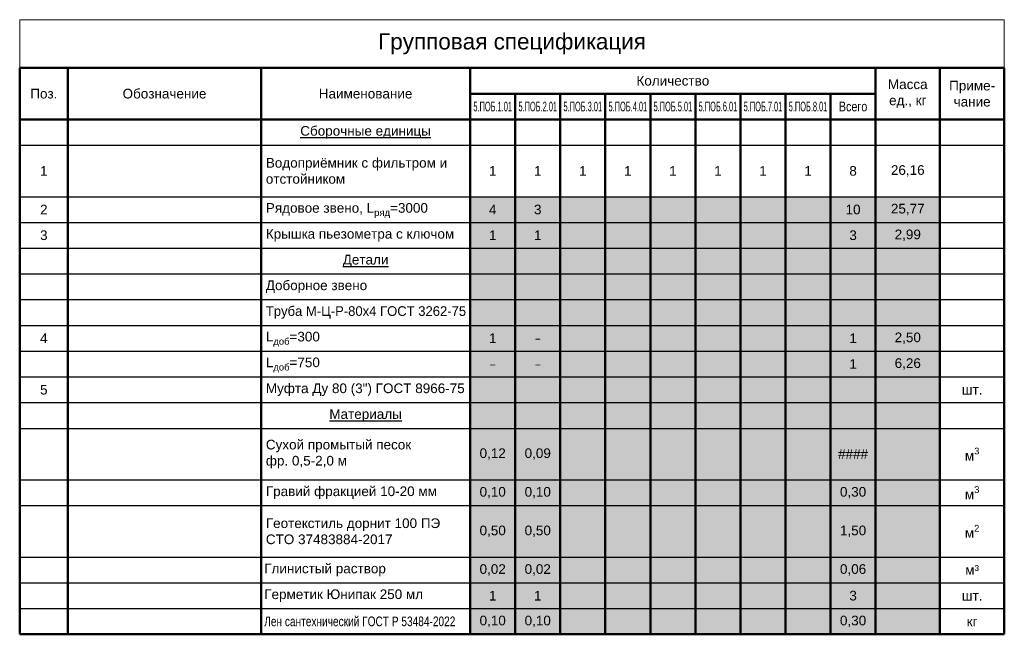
# Model space of a CAD drawing. Header units: millimetres. Extents: x 15422 to 23145, y 7709 to 14779.
# Tile 12 of 12: x 22839 to 23145, y 14386 to 14577. Entities that reach past the tile are written whole.
import ezdxf

# ---------------------------------------------------------------- set-up
doc = ezdxf.new("R2010")
doc.units = ezdxf.units.MM
doc.layers.add('Таблицы', color=7, linetype='Continuous', lineweight=25)
doc.styles.add('ГТО-2', font='arial.ttf')

# ---------------------------------------------------------------- blocks, each defined once
blk = doc.blocks.new('*T102')
at = {"layer": 'Defpoints', "color": 8, "linetype": 'ByBlock', "lineweight": 0, "transparency": 16777216}
for p, q in [((0, 0), (306, 0)), ((0, 0), (0, -15)), ((306, 0), (306, -15))]:
    blk.add_line(p, q, dxfattribs=at)
at = {"layer": 'Таблицы', "color": 0, "linetype": 'ByBlock', "lineweight": 50, "transparency": 16777216}
for p, q in [((0, -15), (306, -15)), ((0, -15), (0, -191)), ((15, -15), (15, -191)), ((75, -15), (75, -191)), ((140, -15), (140, -191)), ((266, -15), (266, -191)), ((286, -15), (286, -191)), ((306, -15), (306, -191)), ((140, -23), (266, -23)), ((154, -23), (154, -191)), ((168, -23), (168, -191)), ((182, -23), (182, -191)), ((196, -23), (196, -191)), ((210, -23), (210, -191)), ((224, -23), (224, -191)), ((238, -23), (238, -191)), ((252, -23), (252, -191)), ((0, -31), (306, -31)), ((0, -191), (306, -191))]:
    blk.add_line(p, q, dxfattribs=at)
at = {"layer": 'Таблицы', "color": 0, "linetype": 'ByBlock', "lineweight": -2, "transparency": 16777216}
for p, q in [((0, -39), (306, -39)), ((0, -55), (306, -55)), ((0, -63), (306, -63)), ((0, -71), (306, -71)), ((0, -79), (306, -79)), ((0, -87), (306, -87)), ((0, -95), (306, -95)), ((0, -103), (306, -103)), ((0, -111), (306, -111)), ((0, -119), (306, -119)), ((0, -127), (306, -127)), ((252, -143), (266, -143)), ((75, -151), (266, -151)), ((286, -151), (306, -151)), ((75, -167), (266, -167)), ((286, -167), (306, -167)), ((252, -175), (266, -175)), ((252, -183), (266, -183))]:
    blk.add_line(p, q, dxfattribs=at)
at = {"layer": 'Таблицы', "color": 0, "linetype": 'ByBlock', "lineweight": 25, "transparency": 16777216}
for p, q in [((0, -143), (252, -143)), ((266, -143), (306, -143)), ((0, -151), (75, -151)), ((266, -151), (286, -151)), ((0, -167), (75, -167)), ((266, -167), (286, -167)), ((0, -175), (252, -175)), ((266, -175), (306, -175)), ((0, -183), (252, -183)), ((266, -183), (306, -183))]:
    blk.add_line(p, q, dxfattribs=at)
at = {"layer": 'Таблицы', "color": 9, "true_color": 0xc7c8ca, "transparency": 16777216}
for points in [[(140, -55), (140, -63), (154, -55), (154, -63)], [(154, -55), (154, -63), (168, -55), (168, -63)], [(168, -55), (168, -63), (182, -55), (182, -63)], [(182, -55), (182, -63), (196, -55), (196, -63)], [(196, -55), (196, -63), (210, -55), (210, -63)], [(210, -55), (210, -63), (224, -55), (224, -63)], [(224, -55), (224, -63), (238, -55), (238, -63)], [(238, -55), (238, -63), (252, -55), (252, -63)], [(252, -55), (252, -63), (266, -55), (266, -63)], [(266, -55), (266, -63), (286, -55), (286, -63)], [(140, -63), (140, -71), (154, -63), (154, -71)], [(154, -63), (154, -71), (168, -63), (168, -71)], [(168, -63), (168, -71), (182, -63), (182, -71)], [(182, -63), (182, -71), (196, -63), (196, -71)], [(196, -63), (196, -71), (210, -63), (210, -71)], [(210, -63), (210, -71), (224, -63), (224, -71)], [(224, -63), (224, -71), (238, -63), (238, -71)], [(238, -63), (238, -71), (252, -63), (252, -71)], [(252, -63), (252, -71), (266, -63), (266, -71)], [(266, -63), (266, -71), (286, -63), (286, -71)], [(140, -71), (140, -79), (154, -71), (154, -79)], [(154, -71), (154, -79), (168, -71), (168, -79)], [(168, -71), (168, -79), (182, -71), (182, -79)], [(182, -71), (182, -79), (196, -71), (196, -79)], [(196, -71), (196, -79), (210, -71), (210, -79)], [(210, -71), (210, -79), (224, -71), (224, -79)], [(224, -71), (224, -79), (238, -71), (238, -79)], [(238, -71), (238, -79), (252, -71), (252, -79)], [(252, -71), (252, -79), (266, -71), (266, -79)], [(266, -71), (266, -79), (286, -71), (286, -79)], [(140, -79), (140, -87), (154, -79), (154, -87)], [(154, -79), (154, -87), (168, -79), (168, -87)], [(168, -79), (168, -87), (182, -79), (182, -87)], [(182, -79), (182, -87), (196, -79), (196, -87)], [(196, -79), (196, -87), (210, -79), (210, -87)], [(210, -79), (210, -87), (224, -79), (224, -87)], [(224, -79), (224, -87), (238, -79), (238, -87)], [(238, -79), (238, -87), (252, -79), (252, -87)], [(252, -79), (252, -87), (266, -79), (266, -87)], [(266, -79), (266, -87), (286, -79), (286, -87)], [(140, -87), (140, -95), (154, -87), (154, -95)], [(154, -87), (154, -95), (168, -87), (168, -95)], [(168, -87), (168, -95), (182, -87), (182, -95)], [(182, -87), (182, -95), (196, -87), (196, -95)], [(196, -87), (196, -95), (210, -87), (210, -95)], [(210, -87), (210, -95), (224, -87), (224, -95)], [(224, -87), (224, -95), (238, -87), (238, -95)], [(238, -87), (238, -95), (252, -87), (252, -95)], [(252, -87), (252, -95), (266, -87), (266, -95)], [(266, -87), (266, -95), (286, -87), (286, -95)], [(140, -95), (140, -103), (154, -95), (154, -103)], [(154, -95), (154, -103), (168, -95), (168, -103)], [(168, -95), (168, -103), (182, -95), (182, -103)], [(182, -95), (182, -103), (196, -95), (196, -103)], [(196, -95), (196, -103), (210, -95), (210, -103)], [(210, -95), (210, -103), (224, -95), (224, -103)], [(224, -95), (224, -103), (238, -95), (238, -103)], [(238, -95), (238, -103), (252, -95), (252, -103)], [(252, -95), (252, -103), (266, -95), (266, -103)], [(266, -95), (266, -103), (286, -95), (286, -103)], [(140, -103), (140, -111), (154, -103), (154, -111)], [(154, -103), (154, -111), (168, -103), (168, -111)], [(168, -103), (168, -111), (182, -103), (182, -111)], [(182, -103), (182, -111), (196, -103), (196, -111)], [(196, -103), (196, -111), (210, -103), (210, -111)], [(210, -103), (210, -111), (224, -103), (224, -111)], [(224, -103), (224, -111), (238, -103), (238, -111)], [(238, -103), (238, -111), (252, -103), (252, -111)], [(252, -103), (252, -111), (266, -103), (266, -111)], [(266, -103), (266, -111), (286, -103), (286, -111)], [(140, -111), (140, -119), (154, -111), (154, -119)], [(154, -111), (154, -119), (168, -111), (168, -119)], [(168, -111), (168, -119), (182, -111), (182, -119)], [(182, -111), (182, -119), (196, -111), (196, -119)], [(196, -111), (196, -119), (210, -111), (210, -119)], [(210, -111), (210, -119), (224, -111), (224, -119)], [(224, -111), (224, -119), (238, -111), (238, -119)], [(238, -111), (238, -119), (252, -111), (252, -119)], [(252, -111), (252, -119), (266, -111), (266, -119)], [(266, -111), (266, -119), (286, -111), (286, -119)], [(140, -119), (140, -127), (154, -119), (154, -127)], [(154, -119), (154, -127), (168, -119), (168, -127)], [(168, -119), (168, -127), (182, -119), (182, -127)], [(182, -119), (182, -127), (196, -119), (196, -127)], [(196, -119), (196, -127), (210, -119), (210, -127)], [(210, -119), (210, -127), (224, -119), (224, -127)], [(224, -119), (224, -127), (238, -119), (238, -127)], [(238, -119), (238, -127), (252, -119), (252, -127)], [(252, -119), (252, -127), (266, -119), (266, -127)], [(266, -119), (266, -127), (286, -119), (286, -127)], [(140, -127), (140, -143), (154, -127), (154, -143)], [(154, -127), (154, -143), (168, -127), (168, -143)], [(168, -127), (168, -143), (182, -127), (182, -143)], [(182, -127), (182, -143), (196, -127), (196, -143)], [(196, -127), (196, -143), (210, -127), (210, -143)], [(210, -127), (210, -143), (224, -127), (224, -143)], [(224, -127), (224, -143), (238, -127), (238, -143)], [(238, -127), (238, -143), (252, -127), (252, -143)], [(252, -127), (252, -143), (266, -127), (266, -143)], [(266, -127), (266, -143), (286, -127), (286, -143)], [(140, -143), (140, -151), (154, -143), (154, -151)], [(154, -143), (154, -151), (168, -143), (168, -151)], [(168, -143), (168, -151), (182, -143), (182, -151)], [(182, -143), (182, -151), (196, -143), (196, -151)], [(196, -143), (196, -151), (210, -143), (210, -151)], [(210, -143), (210, -151), (224, -143), (224, -151)], [(224, -143), (224, -151), (238, -143), (238, -151)], [(238, -143), (238, -151), (252, -143), (252, -151)], [(252, -143), (252, -151), (266, -143), (266, -151)], [(266, -143), (266, -151), (286, -143), (286, -151)], [(140, -151), (140, -167), (154, -151), (154, -167)], [(154, -151), (154, -167), (168, -151), (168, -167)], [(168, -151), (168, -167), (182, -151), (182, -167)], [(182, -151), (182, -167), (196, -151), (196, -167)], [(196, -151), (196, -167), (210, -151), (210, -167)], [(210, -151), (210, -167), (224, -151), (224, -167)], [(224, -151), (224, -167), (238, -151), (238, -167)], [(238, -151), (238, -167), (252, -151), (252, -167)], [(252, -151), (252, -167), (266, -151), (266, -167)], [(266, -151), (266, -167), (286, -151), (286, -167)], [(140, -167), (140, -175), (154, -167), (154, -175)], [(154, -167), (154, -175), (168, -167), (168, -175)], [(168, -167), (168, -175), (182, -167), (182, -175)], [(182, -167), (182, -175), (196, -167), (196, -175)], [(196, -167), (196, -175), (210, -167), (210, -175)], [(210, -167), (210, -175), (224, -167), (224, -175)], [(224, -167), (224, -175), (238, -167), (238, -175)], [(238, -167), (238, -175), (252, -167), (252, -175)], [(252, -167), (252, -175), (266, -167), (266, -175)], [(266, -167), (266, -175), (286, -167), (286, -175)], [(140, -175), (140, -183), (154, -175), (154, -183)], [(154, -175), (154, -183), (168, -175), (168, -183)], [(168, -175), (168, -183), (182, -175), (182, -183)], [(182, -175), (182, -183), (196, -175), (196, -183)], [(196, -175), (196, -183), (210, -175), (210, -183)], [(210, -175), (210, -183), (224, -175), (224, -183)], [(224, -175), (224, -183), (238, -175), (238, -183)], [(238, -175), (238, -183), (252, -175), (252, -183)], [(252, -175), (252, -183), (266, -175), (266, -183)], [(266, -175), (266, -183), (286, -175), (286, -183)], [(140, -183), (140, -191), (154, -183), (154, -191)], [(154, -183), (154, -191), (168, -183), (168, -191)], [(168, -183), (168, -191), (182, -183), (182, -191)], [(182, -183), (182, -191), (196, -183), (196, -191)], [(196, -183), (196, -191), (210, -183), (210, -191)], [(210, -183), (210, -191), (224, -183), (224, -191)], [(224, -183), (224, -191), (238, -183), (238, -191)], [(238, -183), (238, -191), (252, -183), (252, -191)], [(252, -183), (252, -191), (266, -183), (266, -191)], [(266, -183), (266, -191), (286, -183), (286, -191)]]:
    blk.add_solid(points, dxfattribs=at)
at = {"layer": 'Таблицы', "color": 0, "transparency": 16777216, "style": 'ГТО-2'}
for s, insert, char_height, width, attachment_point in [('Групповая спецификация', (153, -7.5), 5, 303, 5), ('Количество', (203, -19), 3, 124, 5), ('Поз.', (7.5, -23), 3, 12, 5), ('Обозначение', (45, -23), 3, 57, 5), ('Наименование', (107.5, -23), 3, 62, 5), ('Масса\\Pед., кг', (276, -23), 3, 17, 5), ('Приме-\\Pчание', (296, -23), 3, 17, 5), ('{\\W0.55;5.ПОБ.1.01}', (147, -27), 3, 12, 5), ('{\\W0.55;5.ПОБ.2.01}', (161, -27), 3, 12, 5), ('{\\W0.55;5.ПОБ.3.01}', (175, -27), 3, 12, 5), ('{\\W0.55;5.ПОБ.4.01}', (189, -27), 3, 12, 5), ('{\\W0.55;5.ПОБ.5.01}', (203, -27), 3, 12, 5), ('{\\W0.55;5.ПОБ.6.01}', (217, -27), 3, 12, 5), ('{\\W0.55;5.ПОБ.7.01}', (231, -27), 3, 12, 5), ('{\\W0.55;5.ПОБ.8.01}', (245, -27), 3, 12, 5), ('{\\W0.8;Всего}', (259, -27), 3, 12, 5), ('{\\LСборочные единицы}', (107.5, -35), 3, 62, 5), ('Водоприёмник с фильтром и отстойником', (76.5, -47), 3, 62, 4), ('1', (7.5, -47), 3, 12, 5), ('1', (147, -47), 3, 11, 5), ('1', (161, -47), 3, 11, 5), ('1', (175, -47), 3, 11, 5), ('1', (189, -47), 3, 11, 5), ('1', (203, -47), 3, 11, 5), ('1', (217, -47), 3, 11, 5), ('1', (231, -47), 3, 11, 5), ('1', (245, -47), 3, 11, 5), ('8', (259, -47), 3, 11, 5), ('26,16', (276, -47), 3, 17, 5), ('2', (7.5, -59), 3, 12, 5), ('\\A1;Рядовое звено, L{\\H0.7x;\\S^ ряд;}=3000', (76.5, -59), 3, 62, 4), ('4', (147, -59), 3, 11, 5), ('3', (161, -59), 3, 11, 5), ('10', (259, -59), 3, 11, 5), ('25,77', (276, -59), 3, 17, 5), ('3', (7.5, -67), 3, 12, 5), ('{\\C256;Крышка пьезометра с ключом }', (76.5, -67), 3, 62, 4), ('1', (147, -67), 3, 11, 5), ('1', (161, -67), 3, 11, 5), ('3', (259, -67), 3, 11, 5), ('2,99', (276, -67), 3, 17, 5), ('{\\LДетали}', (107.5, -75), 3, 62, 5), ('Доборное звено', (76.5, -83), 3, 62, 4), ('{\\W0.967;Труба М-Ц-Р-80х4 ГОСТ 3262-75}', (76.5, -91), 3, 62, 4), ('4', (7.5, -99), 3, 12, 5), ('\\A1;L{\\H0.7x;\\S^ доб;\\H1.42857x;=300}', (76.5, -99), 3, 62, 4), ('1', (147, -99), 3, 11, 5), ('1', (259, -99), 3, 11, 5), ('2,50', (276, -99), 3, 18, 5), ('{\\fISOCPEUR|b0|i0|c204|p34;-}', (161, -99), 3, 11, 5), ('\\A1;L{\\H0.7x;\\S^ доб;\\H1.42857x;=750}', (76.5, -107), 3, 62, 4), ('1', (259, -107), 3, 11, 5), ('6,26', (276, -107), 3, 18, 5), ('{\\fISOCPEUR|b0|i0|c204|p34;-}', (147, -107), 3, 11, 5), ('{\\fISOCPEUR|b0|i0|c204|p34;-}', (161, -107), 3, 11, 5), ('5', (7.5, -115), 3, 12, 5), ('{\\C256;Муфта Ду 80 (3") ГОСТ 8966-75}', (76.5, -115), 3, 62, 4), ('шт.', (296, -115), 3, 17, 5), ('{\\LМатериалы}', (107.5, -123), 3, 62, 5), ('Сухой промытый песок фр.\\~0,5-2,0 м', (76.5, -135), 3, 62, 4), ('0,12', (147, -135), 3, 12, 5), ('0,09', (161, -135), 3, 12, 5), ('####', (259, -135), 3, 12, 5), ('\\A1;м{\\H0.7x;\\S3^ ;}', (296, -135), 3, 17, 5), ('Гравий фракцией 10-20 мм', (76.5, -147), 3, 62, 4), ('0,10', (147, -147), 3, 12, 5), ('0,10', (161, -147), 3, 12, 5), ('0,30', (259, -147), 3, 12, 5), ('\\A1;м{\\H0.7x;\\S3^ ;}', (296, -147), 3, 17, 5), ('Геотекстиль дорнит 100 ПЭ {\\W0.7;  }СТО 37483884-2017', (76.5, -159), 3, 62, 4), ('0,50', (147, -159), 3, 12, 5), ('0,50', (161, -159), 3, 12, 5), ('1,50', (259, -159), 3, 12, 5), ('\\A1;м{\\H0.7x;\\S2^ ;}', (296, -159), 3, 17, 5), ('Глинистый раствор ', (76, -171), 3, 63, 4), ('0,02 ', (147, -171), 3, 12, 5), ('0,02 ', (161, -171), 3, 12, 5), ('0,06', (259, -171), 3, 12, 5), ('м³', (296, -171), 3, 17, 5), ('Герметик Юнипак 250 мл', (76, -179), 3, 63, 4), ('1', (147, -179), 3, 12, 5), ('1', (161, -179), 3, 12, 5), ('3', (259, -179), 3, 12, 5), ('шт.', (296, -179), 3, 17, 5), ('{\\W0.75;Лен сантехнический ГОСТ Р 53484-2022 }', (76, -187), 3, 63, 4), ('0,10', (147, -187), 3, 12, 5), ('0,10', (161, -187), 3, 12, 5), ('0,30', (259, -187), 3, 12, 5), ('кг', (296, -187), 3, 17, 5)]:
    blk.add_mtext(s, dxfattribs=dict(at, insert=insert, char_height=char_height, width=width, attachment_point=attachment_point))

msp = doc.modelspace()

# ---------------------------------------------------------------- block references
msp.add_blockref('*T102', (22838.572367, 14577.2495119))

doc.saveas('drawing.dxf')
